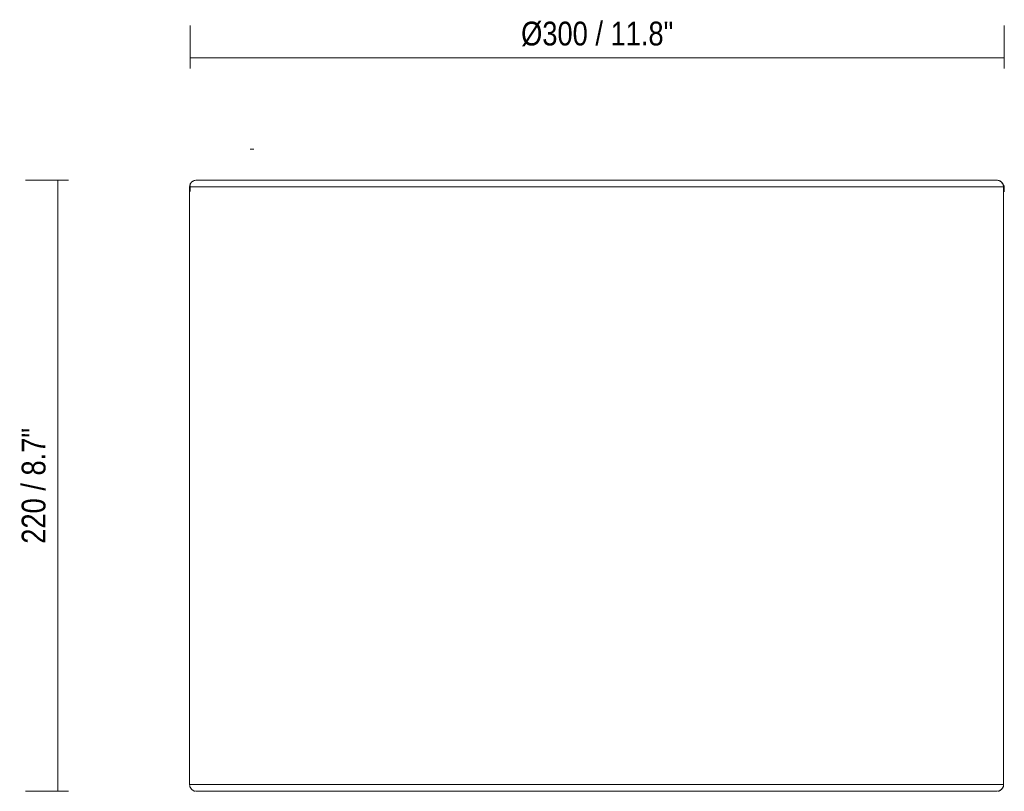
# Model space of a CAD drawing. Header units: millimetres. Extents: x 6295 to 8150, y -26 to 6659.
# Tile 1 of 4: x 6295 to 6659, y -26 to 260. Entities that reach past the tile are written whole.
import ezdxf

# ---------------------------------------------------------------- set-up
doc = ezdxf.new("R2010")
doc.units = ezdxf.units.MM
doc.linetypes.add('Dash', pattern=[6, 3, -3])
for name, color, linetype, lineweight in [('A-ANNO-DIMS', 211, 'Dash', 9), ('A-ANNO-DIMS-4', 211, 'Continuous', 9), ('E-LITE-EQPM', 90, 'Continuous', 20)]:
    doc.layers.add(name, color=color, linetype=linetype, lineweight=lineweight)
doc.styles.add('Arial Narrow', font='ARIALN.TTF', dxfattribs={"height": 8.8})
doc.dimstyles.new('FARO_-_2_2mm_Arial_Narrow_mm_Inch_Left', dxfattribs={"dimscale": 304.8, "dimtxt": 9.006193, "dimasz": 0, "dimexe": 0.03937, "dimexo": 0.0625, "dimgap": 0.006562, "dimtad": 1, "dimdec": 0, "dimzin": 0, "dimdsep": 46, "dimtxsty": 'Arial Narrow', "dimblk1": 'NONE', "dimblk2": 'NONE', "dimsah": 1, "dimcen": 0.09, "dimadec": 0, "dimazin": 0, "dimtfac": 1, "dimtdec": 4, "dimtix": 1, "dimtmove": 0, "dimatfit": 3, "dimfxl": 0.013123, "dimfxlon": 1, "dimtvp": 1, "dimtolj": 1, "dimtzin": 0, "dimarcsym": 2})

# ---------------------------------------------------------------- blocks, each defined once
blk = doc.blocks.new('2P0522_2P0524_DRUM_SHADE - DRUM Beige shade table lamp-394105-Alzado_PDF')
at = {"layer": 'E-LITE-EQPM'}
for p, q in [((6360.4, 200.5), (6360.5, 200.5)), ((6360.4, 200.5), (6360.5, 200.5)), ((6656.83, 200.48), (6656.84, 200.48)), ((6656.83, 200.48), (6656.84, 200.48)), ((6358.22, 198.95), (6358.23, 198.97)), ((6358.22, 198.95), (6358.23, 198.97)), ((6659.03, 198.13), (6659.03, 198.03)), ((6659.03, 198.13), (6659.03, 198.03)), ((6358.03, -23.13), (6358.03, -23.03)), ((6358.03, -23.13), (6358.03, -23.03)), ((6358.22, -23.95), (6358.2, -23.91)), ((6358.22, -23.95), (6358.2, -23.91)), ((6656.86, -25.48), (6656.84, -25.48)), ((6656.86, -25.48), (6656.84, -25.48)), ((6656.66, -25.5), (6656.56, -25.5)), ((6656.66, -25.5), (6656.56, -25.5))]:
    blk.add_line(p, q, dxfattribs=at)
at = {"layer": 'E-LITE-EQPM', "flags": 128}
for points in [[(6359.18, 200.1), (6359.27, 200.16), (6359.35, 200.2), (6359.44, 200.25)], [(6359.18, 200.1), (6359.27, 200.16), (6359.35, 200.2), (6359.44, 200.25)], [(6359.72, 200.36), (6359.81, 200.4), (6359.91, 200.42), (6360.01, 200.44)], [(6359.72, 200.36), (6359.81, 200.4), (6359.91, 200.42), (6360.01, 200.44)], [(6656.53, 200.5), (6656.63, 200.5), (6656.73, 200.49)], [(6656.53, 200.5), (6656.63, 200.5), (6656.73, 200.49)], [(6657.03, 200.45), (6657.13, 200.43), (6657.22, 200.4), (6657.32, 200.37)], [(6657.03, 200.45), (6657.13, 200.43), (6657.22, 200.4), (6657.32, 200.37)], [(6358.03, 198), (6358.03, 198.1), (6358.04, 198.2)], [(6358.03, 198), (6358.03, 198.1), (6358.04, 198.2)], [(6358.08, 198.5), (6358.1, 198.59), (6358.13, 198.69), (6358.16, 198.79)], [(6358.08, 198.5), (6358.1, 198.59), (6358.13, 198.69), (6358.16, 198.79)], [(6358.31, 199.15), (6358.36, 199.24), (6358.41, 199.33), (6358.47, 199.41)], [(6358.31, 199.15), (6358.36, 199.24), (6358.41, 199.33), (6358.47, 199.41)], [(6358.65, 199.65), (6358.72, 199.72), (6358.79, 199.79), (6358.86, 199.86)], [(6358.65, 199.65), (6358.72, 199.72), (6358.79, 199.79), (6358.86, 199.86)], [(6657.69, 200.22), (6657.77, 200.17), (6657.86, 200.12), (6657.94, 200.06)], [(6657.69, 200.22), (6657.77, 200.17), (6657.86, 200.12), (6657.94, 200.06)], [(6658.18, 199.88), (6658.25, 199.81), (6658.33, 199.74), (6658.39, 199.67)], [(6658.18, 199.88), (6658.25, 199.81), (6658.33, 199.74), (6658.39, 199.67)], [(6658.64, 199.35), (6658.69, 199.27), (6658.74, 199.18), (6658.78, 199.09)], [(6658.64, 199.35), (6658.69, 199.27), (6658.74, 199.18), (6658.78, 199.09)], [(6658.9, 198.81), (6658.93, 198.72), (6658.95, 198.62), (6658.98, 198.52)], [(6658.9, 198.81), (6658.93, 198.72), (6658.95, 198.62), (6658.98, 198.52)], [(6358.17, -23.81), (6358.14, -23.72), (6358.11, -23.62), (6358.09, -23.52)], [(6358.17, -23.81), (6358.14, -23.72), (6358.11, -23.62), (6358.09, -23.52)], [(6358.43, -24.35), (6358.38, -24.27), (6358.33, -24.18), (6358.28, -24.09)], [(6358.43, -24.35), (6358.38, -24.27), (6358.33, -24.18), (6358.28, -24.09)], [(6358.88, -24.88), (6358.81, -24.81), (6358.74, -24.74), (6358.67, -24.67)], [(6358.88, -24.88), (6358.81, -24.81), (6358.74, -24.74), (6358.67, -24.67)], [(6359.38, -25.22), (6359.29, -25.17), (6359.2, -25.12), (6359.12, -25.06)], [(6359.38, -25.22), (6359.29, -25.17), (6359.2, -25.12), (6359.12, -25.06)], [(6360.03, -25.45), (6359.94, -25.43), (6359.84, -25.4), (6359.75, -25.37), (6359.73, -25.37)], [(6360.03, -25.45), (6359.94, -25.43), (6359.84, -25.4), (6359.75, -25.37), (6359.73, -25.37)], [(6657.34, -25.36), (6657.25, -25.4), (6657.15, -25.42), (6657.05, -25.44)], [(6657.34, -25.36), (6657.25, -25.4), (6657.15, -25.42), (6657.05, -25.44)], [(6657.88, -25.1), (6657.8, -25.16), (6657.71, -25.2), (6657.62, -25.25)], [(6657.88, -25.1), (6657.8, -25.16), (6657.71, -25.2), (6657.62, -25.25)], [(6658.41, -24.65), (6658.34, -24.72), (6658.27, -24.79), (6658.2, -24.86)], [(6658.41, -24.65), (6658.34, -24.72), (6658.27, -24.79), (6658.2, -24.86)], [(6658.75, -24.15), (6658.7, -24.24), (6658.65, -24.33), (6658.6, -24.41)], [(6658.75, -24.15), (6658.7, -24.24), (6658.65, -24.33), (6658.6, -24.41)], [(6658.98, -23.5), (6658.96, -23.59), (6658.93, -23.69), (6658.9, -23.79)], [(6658.98, -23.5), (6658.96, -23.59), (6658.93, -23.69), (6658.9, -23.79)], [(6659.03, -23), (6659.03, -23.1), (6659.02, -23.2)], [(6659.03, -23), (6659.03, -23.1), (6659.02, -23.2)], [(6360.53, -25.5), (6360.43, -25.5), (6360.33, -25.49)], [(6360.53, -25.5), (6360.43, -25.5), (6360.33, -25.49)]]:
    blk.add_lwpolyline(points, dxfattribs=at)
at = {"layer": 'E-LITE-EQPM'}
for centre, start, end in [((6360.53, 198), 115.7143, 120.2077), ((6360.53, 198), 115.7143, 120.2077), ((6360.53, 198), 115.7143, 120.2077), ((6360.53, 198), 115.7143, 120.2077), ((6360.53, 198), 102.8571, 105.0734), ((6360.53, 198), 102.8571, 105.0734), ((6360.53, 198), 102.8571, 105.0734), ((6360.53, 198), 102.8571, 105.0734), ((6656.53, 198), 74.9413, 77.1429), ((6656.53, 198), 74.9413, 77.1429), ((6656.53, 198), 74.9413, 77.1429), ((6656.53, 198), 74.9413, 77.1429), ((6656.53, 198), 59.8126, 64.2857), ((6656.53, 198), 59.8126, 64.2857), ((6656.53, 198), 59.8126, 64.2857), ((6656.53, 198), 59.8126, 64.2857), ((6360.53, 198), 164.9413, 167.1429), ((6360.53, 198), 164.9413, 167.1429), ((6360.53, 198), 164.9413, 167.1429), ((6360.53, 198), 164.9413, 167.1429), ((6360.53, 198), 149.8126, 154.2857), ((6360.53, 198), 149.8126, 154.2857), ((6360.53, 198), 149.8126, 154.2857), ((6360.53, 198), 149.8126, 154.2857), ((6360.53, 198), 128.5714, 141.4286), ((6360.53, 198), 128.5714, 141.4286), ((6360.53, 198), 128.5714, 141.4286), ((6360.53, 198), 128.5714, 141.4286), ((6656.53, 198), 38.5714, 51.4286), ((6656.53, 198), 38.5714, 51.4286), ((6656.53, 198), 38.5714, 51.4286), ((6656.53, 198), 38.5714, 51.4286), ((6656.53, 198), 25.7143, 30.2077), ((6656.53, 198), 25.7143, 30.2077), ((6656.53, 198), 25.7143, 30.2077), ((6656.53, 198), 25.7143, 30.2077), ((6656.53, 198), 12.8571, 15.0734), ((6656.53, 198), 12.8571, 15.0734), ((6656.53, 198), 12.8571, 15.0734), ((6656.53, 198), 12.8571, 15.0734), ((6360.53, -23), 192.8571, 195.0734), ((6360.53, -23), 192.8571, 195.0734), ((6360.53, -23), 192.8571, 195.0734), ((6360.53, -23), 192.8571, 195.0734), ((6360.53, -23), 205.7143, 210.2077), ((6360.53, -23), 205.7143, 210.2077), ((6360.53, -23), 205.7143, 210.2077), ((6360.53, -23), 205.7143, 210.2077), ((6360.53, -23), 218.5714, 231.4286), ((6360.53, -23), 218.5714, 231.4286), ((6360.53, -23), 218.5714, 231.4286), ((6360.53, -23), 218.5714, 231.4286), ((6360.53, -23), 239.8126, 244.2857), ((6360.53, -23), 239.8126, 244.2857), ((6360.53, -23), 239.8126, 244.2857), ((6360.53, -23), 239.8126, 244.2857), ((6360.53, -23), 254.9413, 257.1429), ((6360.53, -23), 254.9413, 257.1429), ((6360.53, -23), 254.9413, 257.1429), ((6360.53, -23), 254.9413, 257.1429), ((6656.53, -23), 282.8571, 285.0734), ((6656.53, -23), 282.8571, 285.0734), ((6656.53, -23), 282.8571, 285.0734), ((6656.53, -23), 282.8571, 285.0734), ((6656.53, -23), 295.7143, 300.2077), ((6656.53, -23), 295.7143, 300.2077), ((6656.53, -23), 295.7143, 300.2077), ((6656.53, -23), 295.7143, 300.2077), ((6656.53, -23), 308.5714, 321.4286), ((6656.53, -23), 308.5714, 321.4286), ((6656.53, -23), 308.5714, 321.4286), ((6656.53, -23), 308.5714, 321.4286), ((6656.53, -23), 329.8126, 334.2857), ((6656.53, -23), 329.8126, 334.2857), ((6656.53, -23), 329.8126, 334.2857), ((6656.53, -23), 329.8126, 334.2857), ((6656.53, -23), 344.9413, 347.1429), ((6656.53, -23), 344.9413, 347.1429), ((6656.53, -23), 344.9413, 347.1429), ((6656.53, -23), 344.9413, 347.1429)]:
    blk.add_arc(centre, 2.5, start, end, dxfattribs=at)
blk = doc.blocks.new('DIMBLOCK1-Alzado_PDF')
at = {"layer": 'A-ANNO-DIMS-4'}
for p, q in [((6358.28, 241.77), (6358.28, 257.77)), ((6659.28, 241.77), (6659.28, 257.77)), ((6358.28, 245.77), (6659.28, 245.77)), ((6358.28, 245.77), (6358.28, 241.77)), ((6659.28, 245.77), (6659.28, 241.77))]:
    blk.add_line(p, q, dxfattribs=at)
at = {"layer": 'A-ANNO-DIMS-4', "color": 0, "insert": (6480.62, 259.14), "char_height": 8.8, "width": 67.5893, "attachment_point": 1, "line_spacing_factor": 0.974696, "style": 'Arial Narrow'}
blk.add_mtext('Ø300 / 11.8"', dxfattribs=at)
blk = doc.blocks.new('_None')
blk = doc.blocks.new('DIMBLOCK2-Alzado_PDF')
at = {"layer": 'A-ANNO-DIMS-4'}
for p, q in [((6313.34, 200.5), (6297.34, 200.5)), ((6309.34, -25.5), (6309.34, 200.5)), ((6309.34, 200.5), (6313.34, 200.5)), ((6313.34, -25.5), (6297.34, -25.5)), ((6309.34, -25.5), (6313.34, -25.5))]:
    blk.add_line(p, q, dxfattribs=at)
at = {"layer": 'A-ANNO-DIMS-4', "color": 0, "insert": (6295.97, 66.06), "char_height": 8.8, "width": 51.464, "attachment_point": 1, "rotation": 90, "line_spacing_factor": 0.974696, "style": 'Arial Narrow'}
blk.add_mtext('220 / 8.7"', dxfattribs=at)

msp = doc.modelspace()

# ---------------------------------------------------------------- linework, layer by layer
at = {"layer": 'E-LITE-EQPM'}
for p, q in [((6380.43, 211.99), (6381.78, 211.99)), ((6656.53, 200.5), (6360.53, 200.5)), ((6358.03, 198), (6358.03, -23)), ((6358.03, 198), (6659.03, 198)), ((6358.28, 198.5), (6358.28, 196.35)), ((6659.03, -23), (6659.03, 198)), ((6659.28, 198.5), (6659.28, 196.19)), ((6659.03, -23), (6358.03, -23)), ((6360.53, -25.5), (6656.53, -25.5))]:
    msp.add_line(p, q, dxfattribs=at)
for centre, start, end in [((6360.53, 198), 90, 180), ((6656.53, 198), 0, 90), ((6360.53, -23), 180, 270), ((6656.53, -23), 270, 360)]:
    msp.add_arc(centre, 2.5, start, end, dxfattribs=at)

# ---------------------------------------------------------------- block references
msp.add_blockref('2P0522_2P0524_DRUM_SHADE - DRUM Beige shade table lamp-394105-Alzado_PDF', (0, 0), dxfattribs=at)

# ---------------------------------------------------------------- dimensions: what is measured, and where the dimension line sits
at = {"layer": 'A-ANNO-DIMS', "linetype": 'Continuous'}
dim = msp.add_linear_dim(base=(6659.28, 245.77), p1=(6358.28, 241.77), p2=(6659.28, 241.77), text='Ø300 / 11.8"', dimstyle='FARO_-_2_2mm_Arial_Narrow_mm_Inch_Left', override={"dimpost": '<>', "dimfxl": 301}, dxfattribs=at)
dim.commit()
dim.dimension.update_dxf_attribs({"geometry": 'DIMBLOCK1-Alzado_PDF', "text_midpoint": (6508.78, 252.5)})
dim = msp.add_linear_dim(base=(6309.34, 200.5), p1=(6313.34, -25.5), p2=(6313.34, 200.5), angle=90, text='220 / 8.7"', dimstyle='FARO_-_2_2mm_Arial_Narrow_mm_Inch_Left', override={"dimpost": '<>', "dimfxl": 226}, dxfattribs=at)
dim.commit()
dim.dimension.update_dxf_attribs({"geometry": 'DIMBLOCK2-Alzado_PDF', "text_midpoint": (6302.79, 87.5)})

doc.saveas('drawing.dxf')
